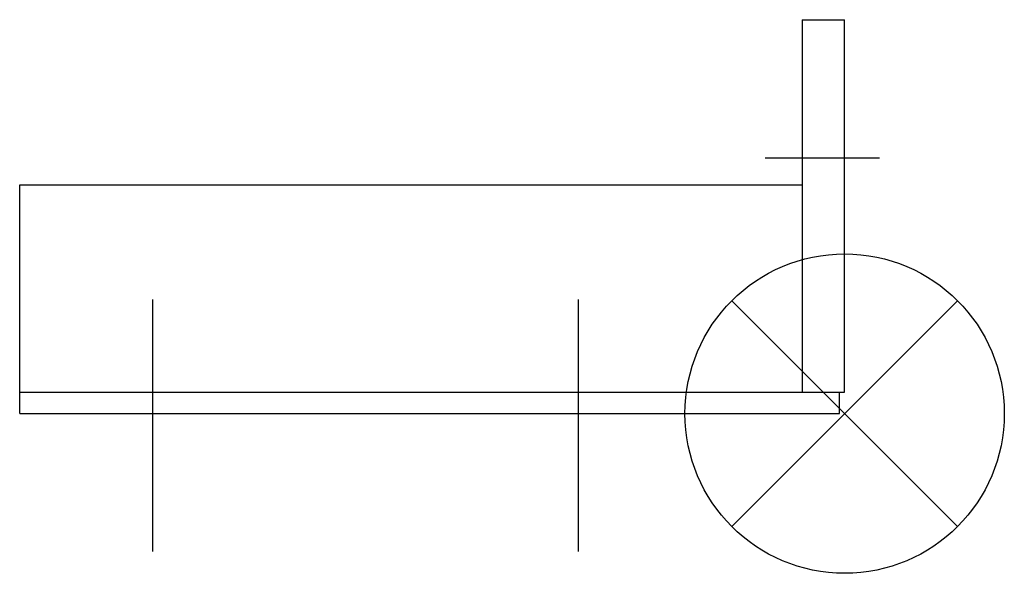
# Model space of a CAD drawing. Extents: x 370 to 555, y 454 to 558.
import ezdxf

# ---------------------------------------------------------------- set-up
doc = ezdxf.new("R2010")
doc.units = 0
doc.header["$LTSCALE"] = 100
doc.header["$MEASUREMENT"] = 0
doc.layers.get('0').update_dxf_attribs({"linetype": 'CONTINUOUS'})

# ---------------------------------------------------------------- blocks, each defined once
blk = doc.blocks.new('SOP')
at = {"color": 6}
for p, q in [((21.21, 21.21), (-21.21, -21.21)), ((-21.21, 21.21), (21.21, -21.21))]:
    blk.add_line(p, q, dxfattribs=at)
blk.add_circle((0, 0), 30, dxfattribs=at)

msp = doc.modelspace()

# ---------------------------------------------------------------- linework, layer by layer
at = {"color": 255}
for p, q in [((517.39, 557.87), (517.39, 487.87)), ((517.39, 557.87), (525.39, 557.87)), ((525.39, 487.87), (525.39, 557.87)), ((531.96, 531.87), (510.48, 531.87)), ((370.39, 483.87), (370.39, 526.87)), ((370.39, 526.87), (517.39, 526.87)), ((370.39, 487.87), (525.39, 487.87)), ((524.39, 483.87), (524.39, 487.87)), ((370.39, 483.87), (524.39, 483.87))]:
    msp.add_line(p, q, dxfattribs=at)
for p, q in [((395.39, 457.95), (395.39, 505.33)), ((475.39, 457.95), (475.39, 505.33))]:
    msp.add_line(p, q)

# ---------------------------------------------------------------- block references
at = {"rotation": 90}
msp.add_blockref('SOP', (525.39, 483.87), dxfattribs=at)

doc.saveas('drawing.dxf')
